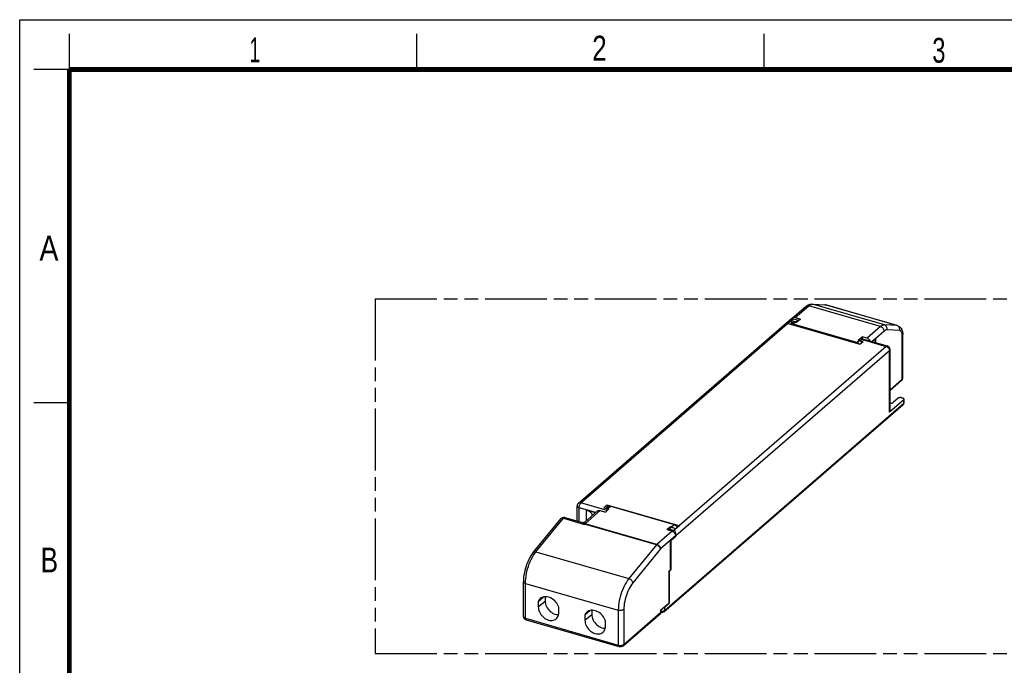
# Model space of a CAD drawing. Header units: millimetres. Extents: x 0 to 210, y 0 to 297.
# Tile 3 of 4: x 0 to 139, y 206 to 297. Entities that reach past the tile are written whole.
import ezdxf

# ---------------------------------------------------------------- set-up
doc = ezdxf.new("R2010")
doc.units = ezdxf.units.MM
doc.header["$LTSCALE"] = 19.36
doc.linetypes.add('PHANTOM', pattern=[0.8, 0.45, -0.05, 0.1, -0.05, 0.1, -0.05])
doc.layers.get('0').update_dxf_attribs({"linetype": 'CONTINUOUS'})
doc.layers.add('DEFAULT_3', color=7, linetype='PHANTOM')
doc.styles.add('TEXTSTYLE_2', font='txt', dxfattribs={"width": 0.75})

msp = doc.modelspace()

# ---------------------------------------------------------------- linework, layer by layer
at = {"color": 2, "linetype": 'Continuous'}
for p, q in [((0, 0), (0, 297)), ((0, 297), (210, 297)), ((7, 290), (7, 295)), ((56, 290), (56, 295)), ((105, 290), (105, 295)), ((7, 290), (2, 290)), ((7, 243), (2, 243))]:
    msp.add_line(p, q, dxfattribs=at)
at = {"color": 9, "linetype": 'Continuous'}
for p, q in [((111.63153, 256.88086), (111.71819, 256.8983)), ((111.71819, 256.8983), (111.80185, 256.90111)), ((111.80185, 256.90111), (113.59365, 256.8027)), ((121.93782, 253.97511), (111.80185, 256.90111)), ((109.36666, 255.0233), (111.26666, 256.66874)), ((121.40262, 253.74274), (111.26666, 256.66874)), ((113.59365, 256.8027), (113.67462, 256.78908)), ((123.72962, 253.8767), (113.59365, 256.8027)), ((79.13393, 228.92208), (108.98293, 254.77207)), ((109.01584, 254.76257), (108.98293, 254.77207)), ((109.40802, 254.37512), (109.08502, 254.09539)), ((118.03626, 251.51139), (109.08502, 254.09539)), ((109.53965, 254.33712), (109.40802, 254.37512)), ((117.99826, 251.41266), (109.04702, 253.99666)), ((121.40262, 253.74274), (119.50262, 252.0973)), ((121.89625, 253.10661), (120.71825, 252.08643)), ((123.72962, 253.8767), (121.93782, 253.97511)), ((124.08945, 253.18248), (122.29765, 253.28089)), ((123.81058, 253.86308), (123.72962, 253.8767)), ((118.03626, 251.51139), (118.35926, 251.79112)), ((118.35926, 251.79112), (118.22762, 251.82912)), ((118.43648, 251.76275), (118.35926, 251.79112)), ((118.49362, 252.02657), (122.17943, 250.96257)), ((124.44225, 246.32736), (124.44225, 252.47102)), ((122.19333, 250.93662), (92.34433, 225.08662)), ((122.65406, 250.34289), (92.53906, 224.26253)), ((122.65406, 241.68783), (122.65406, 250.34289)), ((122.73043, 244.84488), (124.44225, 246.32736)), ((124.64906, 242.95483), (124.64906, 243.41555)), ((90.92406, 213.74812), (124.64906, 242.95483)), ((124.58163, 242.77471), (124.56874, 242.76257)), ((78.88184, 226.265), (78.88184, 228.20503)), ((81.22354, 227.52904), (78.88184, 228.20503)), ((82.83364, 227.83212), (79.14784, 228.89612)), ((81.85755, 227.81771), (79.7205, 225.96697)), ((79.86911, 227.88713), (79.86911, 226.35607)), ((83.34292, 228.42008), (82.96292, 228.09099)), ((72.80234, 221.99932), (76.67244, 226.7269)), ((76.67244, 226.7269), (79.63425, 225.8719)), ((79.60054, 225.90705), (79.61174, 225.89553)), ((79.61174, 225.89553), (79.62298, 225.88382)), ((79.62298, 225.88382), (79.63425, 225.8719)), ((79.6326, 225.91529), (79.63425, 225.8719)), ((79.6632, 225.90726), (79.63425, 225.8719)), ((89.79916, 222.98126), (79.6632, 225.90726)), ((89.85647, 223.04097), (79.7205, 225.96697)), ((91.91415, 225.50699), (92.29415, 225.83608)), ((92.31143, 225.09612), (92.34433, 225.08662)), ((91.99352, 224.89171), (89.85647, 223.04097)), ((91.78415, 223.64676), (90.3501, 222.40484)), ((92.48537, 224.27803), (92.53906, 224.26253)), ((89.79916, 222.98126), (85.90011, 218.21832)), ((90.3501, 222.40484), (86.45105, 217.6419)), ((72.80234, 221.99932), (85.90011, 218.21832)), ((71.31475, 212.62959), (71.31475, 217.55182)), ((71.31475, 217.55182), (84.41252, 213.77082)), ((73.12474, 214.24618), (74.07474, 215.0689)), ((85.19115, 213.87514), (85.19115, 208.95291)), ((90.92406, 214.20885), (90.92406, 213.74812)), ((71.31475, 212.62959), (84.41252, 208.84859)), ((79.70653, 212.34618), (80.65653, 213.1689)), ((84.41252, 213.77082), (84.41252, 208.84859)), ((85.19115, 208.95291), (90.41615, 213.47789)), ((90.41615, 213.47789), (90.41615, 213.80698)), ((90.46706, 213.57289), (90.46654, 213.56295))]:
    msp.add_line(p, q, dxfattribs=at)
at = {"color": 7, "linetype": 'Continuous'}
for p, q in [((111.69931, 256.91853), (113.49111, 256.82012)), ((108.9935, 254.96054), (110.8935, 256.60599)), ((113.49111, 256.82012), (113.52233, 256.81782)), ((113.64474, 256.79709), (113.67462, 256.78908)), ((123.81058, 253.86308), (113.67462, 256.78908)), ((78.78565, 228.86351), (108.83573, 254.88764)), ((108.80684, 254.58157), (108.35084, 254.18666)), ((108.35084, 254.18666), (118.4868, 251.26066)), ((109.03487, 254.31236), (108.755, 254.06999)), ((108.80684, 254.58157), (108.80684, 254.11488)), ((109.46502, 254.39157), (108.80684, 254.58157)), ((109.09638, 254.83232), (108.87492, 254.89625)), ((109.01584, 254.76257), (109.12984, 254.8613)), ((109.12984, 254.8613), (109.78802, 254.6713)), ((109.4291, 254.38232), (109.35451, 254.39823)), ((109.36666, 255.0233), (110.09065, 254.8143)), ((109.55116, 254.34708), (109.4291, 254.38232)), ((109.78802, 254.6713), (109.46502, 254.39157)), ((109.46502, 254.39157), (109.46502, 254.37195)), ((110.09065, 254.8143), (109.53965, 254.33712)), ((109.78802, 254.6713), (109.78802, 254.55221)), ((118.22762, 251.82912), (118.77862, 252.3063)), ((118.38034, 251.79832), (118.2487, 251.83632)), ((118.49362, 252.02657), (118.28462, 251.84557)), ((118.28462, 251.84557), (118.28462, 251.82595)), ((118.9428, 251.65557), (118.28462, 251.84557)), ((118.4868, 251.26066), (118.9428, 251.65557)), ((118.64117, 252.07697), (122.32698, 251.01297)), ((118.77862, 252.3063), (118.77862, 252.0373)), ((119.50262, 252.0973), (118.77862, 252.3063)), ((120.71825, 252.08643), (120.19079, 251.62964)), ((120.68975, 252.06175), (120.73148, 252.04971)), ((120.71825, 252.08643), (120.71825, 252.04971)), ((120.73148, 251.47355), (120.73148, 252.04971)), ((124.51862, 246.46986), (124.51862, 252.61352)), ((122.73043, 241.83033), (122.73043, 250.48539)), ((122.73043, 244.72218), (124.36193, 246.13511)), ((124.64906, 243.41555), (122.65406, 241.68783)), ((123.85924, 243.64355), (123.21324, 243.0841)), ((124.37833, 243.7131), (124.50997, 243.6751)), ((124.69997, 243.04983), (124.69997, 243.51055)), ((90.84374, 213.55587), (124.56874, 242.76257)), ((78.59684, 226.34727), (78.59684, 228.45185)), ((81.4844, 227.75496), (79.67224, 226.18558)), ((81.19504, 227.50436), (79.86911, 227.88713)), ((81.85755, 227.81771), (82.58155, 227.60871)), ((82.84046, 228.59803), (82.38446, 228.20312)), ((82.38446, 228.20312), (83.04264, 228.01312)), ((82.58155, 227.60871), (83.09455, 228.05299)), ((82.96976, 228.35732), (82.6899, 228.11495)), ((83.04264, 228.01312), (82.83364, 227.83212)), ((82.84046, 228.59803), (82.84046, 228.24534)), ((92.97643, 225.67203), (82.84046, 228.59803)), ((83.09455, 228.05299), (82.96292, 228.09099)), ((83.34292, 228.42008), (92.29415, 225.83608)), ((72.41859, 221.92646), (76.28869, 226.65404)), ((76.88784, 226.84061), (79.3782, 226.12171)), ((91.78252, 225.54499), (91.26952, 225.10071)), ((91.99352, 224.89171), (91.26952, 225.10071)), ((91.53925, 225.1874), (91.86225, 225.46712)), ((92.19743, 224.9974), (91.53925, 225.1874)), ((91.53925, 225.1874), (91.53925, 225.02285)), ((91.91415, 225.50699), (91.78252, 225.54499)), ((91.78252, 225.54499), (91.78252, 225.39808)), ((91.86225, 225.46712), (92.52043, 225.27712)), ((92.31143, 225.09612), (92.19743, 224.9974)), ((92.19743, 224.9974), (92.19743, 224.95294)), ((92.52043, 225.27712), (92.97643, 225.67203)), ((91.79806, 223.5879), (91.76954, 223.59614)), ((92.48715, 224.25558), (91.78415, 223.64676)), ((91.78415, 219.46733), (91.78415, 223.64676)), ((91.79806, 223.5879), (92.53906, 224.22963)), ((91.79806, 223.5879), (91.79806, 219.44137)), ((92.53906, 224.22963), (92.47765, 224.24735)), ((92.53906, 224.26253), (92.53906, 224.22963)), ((91.53715, 219.25342), (91.78415, 219.46733)), ((91.58906, 219.26037), (91.79806, 219.44137)), ((91.79806, 219.44137), (91.76515, 219.45087)), ((91.53715, 219.25342), (91.53715, 214.7778)), ((91.58906, 219.26037), (91.55615, 219.26987)), ((91.58906, 219.26037), (91.58906, 214.78475)), ((71.02975, 212.87641), (71.02975, 217.79864)), ((73.12474, 215.02028), (73.82461, 215.62639)), ((74.07474, 215.6641), (74.07474, 215.0689)), ((73.12474, 215.02028), (73.12474, 214.24618)), ((76.02073, 213.41018), (76.02073, 214.18428)), ((90.41615, 213.80698), (91.53715, 214.7778)), ((90.46706, 213.57289), (90.46706, 213.85107)), ((90.92406, 214.20885), (91.58906, 214.78475)), ((91.58906, 214.78475), (91.53715, 214.79974)), ((71.39935, 212.42905), (84.49712, 208.64805)), ((79.70653, 213.12028), (80.4064, 213.72639)), ((79.70653, 213.12028), (79.70653, 212.34618)), ((80.65653, 213.7641), (80.65653, 213.1689)), ((85.11083, 208.76066), (90.33583, 213.28564)), ((90.46092, 213.50483), (90.44257, 213.43869)), ((90.46706, 213.57289), (90.46092, 213.50483)), ((82.60252, 211.51018), (82.60252, 212.28428))]:
    msp.add_line(p, q, dxfattribs=at)
at = {"color": 7, "linetype": 'Continuous', "const_width": 0.7}
for points in [[(7, 7), (7, 290)], [(7, 290), (203, 290)]]:
    msp.add_lwpolyline(points, dxfattribs=at)
at = {"color": 7, "linetype": 'Continuous'}
for points in [[(110.8935, 256.60599), (111.02826, 256.71076), (111.16392, 256.79338), (111.30033, 256.85486), (111.43624, 256.89568), (111.56964, 256.91651), (111.69931, 256.91853)], [(113.52233, 256.81782), (113.55333, 256.81435), (113.58406, 256.80974), (113.61454, 256.80399), (113.64474, 256.79709)], [(108.83576, 254.88762), (108.85072, 254.89631), (108.86783, 254.89774), (108.87496, 254.89624)], [(108.87496, 254.89624), (108.88693, 254.89132), (108.90809, 254.87637), (108.93113, 254.85213), (108.95586, 254.81764), (108.98293, 254.77207)], [(108.99356, 254.96048), (108.9673, 254.9351), (108.92692, 254.88066)], [(109.36666, 255.0233), (109.28852, 255.03952), (109.21412, 255.04317), (109.1426, 255.03407), (109.07651, 255.01278), (109.01768, 254.97937), (108.99356, 254.96048)], [(109.35451, 254.39823), (109.28162, 254.4027), (109.21185, 254.39586), (109.14658, 254.37807), (109.0872, 254.34994), (109.03487, 254.31236)], [(123.81058, 253.86308), (123.92577, 253.82024), (124.03633, 253.75887), (124.13961, 253.67904), (124.23359, 253.58085), (124.31692, 253.46368), (124.38727, 253.32861), (124.44356, 253.17558), (124.48473, 253.00508), (124.50996, 252.81815), (124.51862, 252.61352)], [(118.22762, 251.82912), (118.23776, 251.83539), (118.24662, 251.83675), (118.24869, 251.83629)], [(118.38034, 251.79832), (118.45699, 251.77019), (118.53109, 251.73105), (118.60115, 251.68179), (118.66553, 251.62366), (118.72272, 251.55808), (118.76263, 251.49954)], [(118.49362, 252.02657), (118.52863, 252.05283), (118.56247, 252.07049), (118.5954, 252.0796), (118.62662, 252.08003), (118.64116, 252.07694)], [(119.942, 251.70146), (119.90198, 251.77853), (119.85159, 251.85189), (119.79277, 251.91926), (119.72667, 251.97871), (119.65516, 252.0291), (119.58076, 252.0684), (119.50262, 252.0973)], [(120.73148, 252.04971), (120.67948, 251.97729), (120.6409, 251.9034), (120.61564, 251.82769), (120.60397, 251.75114), (120.60317, 251.72475)], [(120.60317, 251.72475), (120.60617, 251.67438), (120.62204, 251.59803), (120.65163, 251.5227), (120.66989, 251.49133)], [(122.73043, 250.48539), (122.72706, 250.54563), (122.71685, 250.60589), (122.69973, 250.66514), (122.67572, 250.72266), (122.64481, 250.77779), (122.60759, 250.82916), (122.56436, 250.87621), (122.51742, 250.91683), (122.46945, 250.95001), (122.42124, 250.97663), (122.37372, 250.99732), (122.32698, 251.01297)], [(124.36193, 246.13511), (124.40886, 246.18178), (124.44797, 246.23348), (124.47854, 246.28874)], [(124.47854, 246.28874), (124.50064, 246.34707), (124.51412, 246.408), (124.51862, 246.46986)], [(122.73043, 242.8985), (122.8137, 242.91218), (122.89501, 242.93086), (122.97169, 242.95393), (123.04265, 242.98119), (123.10713, 243.01221), (123.16385, 243.04645), (123.21324, 243.0841)], [(124.37833, 243.7131), (124.33335, 243.72415), (124.28669, 243.73208), (124.23793, 243.73691), (124.18833, 243.73855), (124.13874, 243.73691), (124.08998, 243.73208), (124.04293, 243.72407), (123.99833, 243.7131), (123.95703, 243.69927), (123.91963, 243.6829), (123.88715, 243.66437), (123.85924, 243.64355)], [(124.69997, 243.51055), (124.69668, 243.53535), (124.68702, 243.55973), (124.67101, 243.58325), (124.64906, 243.60555), (124.62141, 243.6262), (124.58867, 243.6449), (124.55161, 243.66114), (124.50997, 243.6751)], [(124.64906, 243.41555), (124.67117, 243.43805), (124.68702, 243.46138), (124.69668, 243.48576), (124.69997, 243.51055)], [(124.67634, 242.91792), (124.68941, 242.96085), (124.69732, 243.00503), (124.69997, 243.04983)], [(122.7304, 241.83033), (122.72883, 241.80903), (122.72045, 241.77735), (122.7051, 241.74633), (122.68299, 241.71655), (122.65406, 241.68783)], [(124.56873, 242.76257), (124.57672, 242.76968), (124.60826, 242.80226), (124.63552, 242.8381), (124.65832, 242.87686), (124.67634, 242.91792)], [(78.78565, 228.86351), (78.74367, 228.82308), (78.70613, 228.77835), (78.67371, 228.73011), (78.64662, 228.67872), (78.62514, 228.62466), (78.60955, 228.56848), (78.60003, 228.51058), (78.59684, 228.45185)], [(80.72409, 227.14667), (80.7211, 227.19704), (80.70522, 227.27339), (80.67563, 227.34872), (80.63273, 227.42243), (80.57669, 227.49391), (80.50813, 227.56261), (80.42744, 227.62794), (80.33541, 227.68941), (80.23267, 227.74648), (80.12014, 227.79875), (79.99909, 227.84556), (79.86911, 227.88713)], [(81.48446, 227.7549), (81.50858, 227.77379), (81.5674, 227.8072), (81.6335, 227.82849), (81.70501, 227.83759), (81.77942, 227.83394), (81.85755, 227.81771)], [(82.96292, 228.09099), (82.88478, 228.10721), (82.81037, 228.11086), (82.73886, 228.10176), (82.73731, 228.10126)], [(82.83364, 227.83212), (82.79863, 227.79775), (82.79563, 227.79411)], [(82.96982, 228.35726), (82.99394, 228.37615), (83.05277, 228.40956), (83.11886, 228.43085), (83.19037, 228.43995), (83.26478, 228.4363), (83.34292, 228.42008)], [(76.28814, 226.65337), (76.31749, 226.6866), (76.38608, 226.74772), (76.46378, 226.79712), (76.54889, 226.83352), (76.6395, 226.85579), (76.73326, 226.86297), (76.82782, 226.85448), (76.88801, 226.84057)], [(80.71899, 227.0921), (80.72329, 227.12029), (80.72409, 227.14667)], [(79.67224, 226.18558), (79.63414, 226.15753), (79.58297, 226.13182), (79.51853, 226.11395), (79.45078, 226.10983), (79.39122, 226.11826), (79.37875, 226.12155)], [(92.13976, 225.38701), (92.13821, 225.3884), (92.0667, 225.43879), (91.99229, 225.47809), (91.91415, 225.50699)], [(92.136, 224.82883), (92.14658, 224.85423), (92.17096, 224.90497), (92.19743, 224.95294)], [(92.19743, 224.95294), (92.22479, 224.99596), (92.25291, 225.03417), (92.28179, 225.06755), (92.31143, 225.09612)], [(92.29415, 225.83608), (92.37229, 225.80718), (92.4467, 225.76788), (92.51821, 225.71749), (92.58431, 225.65804), (92.64313, 225.59067), (92.69351, 225.51731), (92.72585, 225.45503)], [(92.53906, 224.26253), (92.53829, 224.30784), (92.53548, 224.3572), (92.53084, 224.41019), (92.52422, 224.46662), (92.51546, 224.52622), (92.50463, 224.58834), (92.49161, 224.65235), (92.47654, 224.71746), (92.45943, 224.78269), (92.44033, 224.84762), (92.41918, 224.91144), (92.39614, 224.97335), (92.3714, 225.03235), (92.34433, 225.08662)], [(91.99352, 224.89171), (92.07165, 224.86282), (92.14606, 224.82352), (92.21757, 224.77313), (92.28367, 224.71368), (92.34249, 224.64631), (92.39287, 224.57295), (92.43325, 224.4952), (92.46299, 224.4151), (92.48081, 224.33555), (92.48715, 224.25558)], [(72.41859, 221.92646), (72.24198, 221.69464), (72.07555, 221.44448), (71.92, 221.17909), (71.77531, 220.90014), (71.64179, 220.60952), (71.5199, 220.30926), (71.41013, 220.00127), (71.31304, 219.6876), (71.22921, 219.37029), (71.15922, 219.05135), (71.10365, 218.73288), (71.0631, 218.41668), (71.03821, 218.10435), (71.02975, 217.79864)], [(73.40362, 215.40852), (73.29752, 215.30197), (73.20181, 215.17021), (73.12474, 215.02028)], [(76.02073, 214.18428), (75.94366, 214.37871), (75.84796, 214.56572), (75.73272, 214.74661), (75.60067, 214.91752), (75.45338, 215.07571), (75.29332, 215.21914), (75.12258, 215.34537), (74.94387, 215.45294), (74.75966, 215.53984), (74.57274, 215.60526), (74.38581, 215.64776), (74.2016, 215.66721), (74.02289, 215.66282), (73.85215, 215.63517), (73.69209, 215.58415), (73.5448, 215.511), (73.40362, 215.40852)], [(73.12474, 214.24618), (73.13557, 214.06727), (73.16682, 213.8875), (73.21894, 213.70556), (73.2906, 213.52538), (73.38115, 213.34967), (73.4889, 213.18086), (73.61261, 213.02159), (73.75018, 212.87395), (73.89987, 212.74038), (74.05927, 212.6225), (74.22624, 212.5224), (74.3982, 212.44112), (74.57274, 212.3803), (74.74727, 212.34036), (74.91924, 212.32234), (75.0862, 212.32605), (75.2456, 212.3519), (75.39529, 212.39905), (75.53286, 212.46726), (75.66731, 212.56427)], [(74.07474, 215.0689), (74.0875, 214.87464), (74.12408, 214.67989), (74.18511, 214.48298), (74.26874, 214.2889), (74.37409, 214.1011), (74.49885, 213.92258), (74.64135, 213.75669), (74.79874, 213.6059), (74.96867, 213.47322), (75.14797, 213.36043), (75.33376, 213.27001), (75.52274, 213.20291), (75.71172, 213.1609), (75.8975, 213.14406), (75.9928, 213.14899)], [(90.7898, 214.13057), (90.80221, 214.13534), (90.84826, 214.1575), (90.88878, 214.18196), (90.92406, 214.20885)], [(71.02975, 212.87641), (71.03543, 212.80692), (71.05283, 212.73768), (71.08191, 212.67117), (71.12278, 212.60859), (71.17583, 212.55111), (71.23993, 212.50127), (71.31454, 212.46025), (71.39935, 212.42905)], [(75.66731, 212.56427), (75.76432, 212.66171), (75.85487, 212.78514), (75.92653, 212.92395), (75.97865, 213.0758), (76.00991, 213.23752), (76.02073, 213.41018)], [(79.98541, 213.50852), (79.87931, 213.40197), (79.78361, 213.27021), (79.70653, 213.12028)], [(82.60252, 212.28428), (82.52545, 212.47871), (82.42975, 212.66572), (82.31452, 212.84661), (82.18246, 213.01752), (82.03517, 213.17571), (81.87512, 213.31914), (81.70438, 213.44537), (81.52566, 213.55294), (81.34145, 213.63984), (81.15453, 213.70526), (80.96761, 213.74776), (80.78339, 213.76721), (80.60468, 213.76282), (80.43394, 213.73517), (80.27388, 213.68415), (80.12659, 213.611), (79.98541, 213.50852)], [(80.65653, 213.1689), (80.66929, 212.97464), (80.70587, 212.77989), (80.7669, 212.58298), (80.85053, 212.3889), (80.95588, 212.2011), (81.08064, 212.02258), (81.22314, 211.85669), (81.38053, 211.7059), (81.55047, 211.57322), (81.72976, 211.46043), (81.91555, 211.37001), (82.10453, 211.30291), (82.29351, 211.2609), (82.4793, 211.24406), (82.57459, 211.24899)], [(90.44257, 213.43869), (90.4121, 213.37604), (90.37107, 213.32043), (90.33566, 213.28549)], [(90.84374, 213.55587), (90.79826, 213.52085), (90.74635, 213.48955), (90.68655, 213.46215), (90.6223, 213.44086), (90.55648, 213.42626), (90.48981, 213.41795), (90.43148, 213.41589)], [(79.70653, 212.34618), (79.71736, 212.16727), (79.74861, 211.9875), (79.80074, 211.80556), (79.87239, 211.62538), (79.96295, 211.44967), (80.07069, 211.28086), (80.19441, 211.12159), (80.33197, 210.97395), (80.48167, 210.84038), (80.64106, 210.7225), (80.80803, 210.6224), (80.97999, 210.54112), (81.15453, 210.4803), (81.32907, 210.44036), (81.50103, 210.42234), (81.66799, 210.42605), (81.82739, 210.4519), (81.97708, 210.49905), (82.11465, 210.56726), (82.24911, 210.66427)], [(82.24911, 210.66427), (82.34611, 210.76171), (82.43666, 210.88514), (82.50832, 211.02395), (82.56045, 211.1758), (82.5917, 211.33752), (82.60252, 211.51018)], [(85.11083, 208.76066), (85.05243, 208.71709), (84.98565, 208.68059), (84.90832, 208.65115), (84.82591, 208.63145), (84.74348, 208.6218), (84.66056, 208.62131), (84.57883, 208.62982), (84.49712, 208.64805)]]:
    msp.add_lwpolyline(points, dxfattribs=at)
at = {"color": 9, "linetype": 'Continuous'}
for points in [[(111.26666, 256.66874), (111.35941, 256.74252), (111.45154, 256.80272), (111.54245, 256.84893), (111.63153, 256.88086)], [(111.69931, 256.91853), (111.72299, 256.91661), (111.80185, 256.90111)], [(110.8935, 256.60599), (110.9176, 256.62492), (110.97651, 256.65823), (111.04255, 256.67963), (111.11412, 256.68862), (111.18944, 256.68496), (111.26666, 256.66874)], [(113.49111, 256.82012), (113.51479, 256.8182), (113.59365, 256.8027)], [(109.08502, 254.09539), (109.0078, 254.1116), (108.93248, 254.11526), (108.86091, 254.10628), (108.79487, 254.08487), (108.76397, 254.0674)], [(109.40802, 254.37512), (109.3308, 254.39133), (109.25548, 254.39499), (109.18391, 254.38601), (109.11787, 254.3646), (109.05897, 254.3313), (109.03487, 254.31236)], [(109.04702, 253.99666), (109.04831, 254.01482), (109.05211, 254.03398), (109.05815, 254.05284), (109.06602, 254.07012), (109.07518, 254.08463), (109.08502, 254.09539)], [(109.40802, 254.37512), (109.41785, 254.38139), (109.42702, 254.38275)], [(109.04702, 253.99666), (108.97994, 254.01073), (108.9562, 254.01191)], [(121.93782, 253.97511), (121.85415, 253.9723), (121.76749, 253.95486), (121.67841, 253.92293), (121.5875, 253.87672), (121.49537, 253.81652), (121.40262, 253.74274)], [(121.89625, 253.10661), (121.89018, 253.18559), (121.87209, 253.26613), (121.84245, 253.34625), (121.80198, 253.42398), (121.75167, 253.4974), (121.69277, 253.56471), (121.62672, 253.62425), (121.55516, 253.67455), (121.47984, 253.71437), (121.40262, 253.74274)], [(122.29765, 253.28089), (122.23503, 253.27883), (122.1703, 253.26581), (122.10309, 253.24166), (122.03451, 253.20686), (121.96569, 253.1619), (121.89625, 253.10661)], [(122.29765, 253.28089), (122.3125, 253.36895), (122.31484, 253.45835), (122.30459, 253.5469), (122.28202, 253.6324), (122.24768, 253.71275), (122.20241, 253.78598), (122.14734, 253.85029), (122.08381, 253.90408), (122.01339, 253.94603), (121.93782, 253.97511)], [(124.08945, 253.18248), (124.1043, 253.27054), (124.10664, 253.35995), (124.09639, 253.44849), (124.07382, 253.53399), (124.03948, 253.61434), (123.99421, 253.68757), (123.93914, 253.75188), (123.87561, 253.80567), (123.80519, 253.84762), (123.72962, 253.8767)], [(124.44225, 252.47102), (124.436, 252.62221), (124.41809, 252.75777), (124.38819, 252.87873), (124.34727, 252.98199), (124.29577, 253.06509), (124.23495, 253.12709), (124.16635, 253.16599), (124.08945, 253.18248)], [(117.99826, 251.41266), (117.99955, 251.43082), (118.00335, 251.44998), (118.00939, 251.46884), (118.01726, 251.48612), (118.02642, 251.50063), (118.03626, 251.51139)], [(118.08908, 251.37548), (118.06534, 251.38801), (117.99826, 251.41266)], [(118.35731, 251.29804), (118.32641, 251.33335), (118.26036, 251.39289), (118.1888, 251.44319), (118.11348, 251.48302), (118.03626, 251.51139)], [(118.35926, 251.79112), (118.36909, 251.79739), (118.37826, 251.79875), (118.38034, 251.79832)], [(118.74842, 251.48723), (118.70831, 251.54577), (118.64941, 251.61308), (118.58336, 251.67262), (118.5118, 251.72292), (118.43648, 251.76275)], [(124.44225, 252.47102), (124.48076, 252.51139), (124.50616, 252.55427), (124.51784, 252.59861), (124.51862, 252.61352)], [(122.32698, 251.01297), (122.31243, 251.01603), (122.28122, 251.01566), (122.24827, 251.00649), (122.21415, 250.9887), (122.17943, 250.96257)], [(122.19333, 250.93662), (122.19643, 250.94006), (122.19809, 250.94362), (122.19832, 250.94735), (122.19713, 250.95103), (122.19447, 250.95452), (122.19055, 250.9577), (122.18555, 250.96036), (122.17943, 250.96257)], [(122.19333, 250.93662), (122.25347, 250.91531), (122.31258, 250.88649), (122.36965, 250.85065), (122.4237, 250.80839), (122.47381, 250.76044), (122.51912, 250.70763), (122.55885, 250.65085), (122.59233, 250.59107), (122.61899, 250.52933), (122.63836, 250.46667), (122.65012, 250.40416), (122.65406, 250.34289)], [(122.65406, 250.34289), (122.68287, 250.37142), (122.7051, 250.40138), (122.72049, 250.4324), (122.72883, 250.46409), (122.73043, 250.48539)], [(124.40638, 246.18831), (124.3794, 246.15207), (124.36193, 246.13511)], [(124.44225, 246.32736), (124.4382, 246.27705), (124.42615, 246.23032), (124.40638, 246.18831)], [(124.44225, 246.32736), (124.48076, 246.36773), (124.50616, 246.41061), (124.51784, 246.45495), (124.51862, 246.46986)], [(124.64906, 242.95483), (124.67104, 242.97712), (124.68702, 243.00065), (124.69672, 243.02503), (124.69997, 243.04983)], [(124.64906, 242.95483), (124.64632, 242.91327), (124.6381, 242.87378), (124.62444, 242.83704), (124.60551, 242.80379), (124.58189, 242.77503)], [(78.59684, 228.45185), (78.59724, 228.4412), (78.60321, 228.40937), (78.61626, 228.37809), (78.63624, 228.34773), (78.66289, 228.31868), (78.69588, 228.29131), (78.7348, 228.26595), (78.77914, 228.24293), (78.82836, 228.22254), (78.88184, 228.20503)], [(79.13393, 228.92208), (79.07379, 228.9355), (79.01469, 228.9408), (78.95762, 228.9379), (78.90357, 228.92685), (78.85346, 228.90784), (78.80815, 228.88118), (78.78565, 228.86351)], [(78.88184, 228.20503), (78.88411, 228.26714), (78.8909, 228.33213), (78.90209, 228.39888), (78.91748, 228.46626), (78.93681, 228.53311), (78.95975, 228.59829), (78.98591, 228.66068), (79.01484, 228.71922), (79.04605, 228.7729), (79.07899, 228.8208), (79.11312, 228.86211), (79.14784, 228.89612)], [(79.13393, 228.92208), (79.13083, 228.91863), (79.12917, 228.91508), (79.12894, 228.91135), (79.13013, 228.90766), (79.13279, 228.90417), (79.13672, 228.901), (79.14171, 228.89834), (79.14784, 228.89612)], [(76.33712, 226.69849), (76.29386, 226.66013), (76.28869, 226.65404)], [(76.67244, 226.7269), (76.59495, 226.744), (76.52087, 226.7497), (76.45207, 226.74386), (76.3903, 226.72665), (76.33712, 226.69849)], [(76.87616, 226.84329), (76.83846, 226.84344), (76.79829, 226.83148), (76.7566, 226.80767), (76.71434, 226.77255), (76.67244, 226.7269)], [(79.37873, 226.12156), (79.38455, 226.11981), (79.40289, 226.11356), (79.4204, 226.10659), (79.43713, 226.09905), (79.45305, 226.09107), (79.46818, 226.08275), (79.48253, 226.07418), (79.49608, 226.06541), (79.50884, 226.0565), (79.52077, 226.04749), (79.53178, 226.03849), (79.54195, 226.02927), (79.55159, 226.01962), (79.55985, 226.00938), (79.56588, 225.99816), (79.56995, 225.98585)], [(79.56995, 225.98585), (79.57023, 225.98005), (79.57076, 225.97424), (79.57153, 225.96845), (79.57255, 225.96271), (79.57381, 225.95704), (79.57531, 225.95148), (79.57702, 225.94608), (79.57899, 225.94078), (79.5812, 225.93557), (79.58378, 225.93033), (79.58677, 225.92493), (79.59043, 225.9193), (79.59505, 225.91333), (79.60054, 225.90705)], [(79.56995, 225.98585), (79.58118, 225.98477), (79.59241, 225.98399), (79.60363, 225.98352), (79.61483, 225.98336), (79.62599, 225.9835), (79.63712, 225.98395)], [(79.60054, 225.90705), (79.6059, 225.90826), (79.61126, 225.90954), (79.61661, 225.91088), (79.62195, 225.91229), (79.62728, 225.91376), (79.6326, 225.91529)], [(79.63712, 225.98395), (79.63514, 225.9788), (79.63339, 225.97365), (79.63188, 225.96852), (79.63061, 225.96344), (79.62958, 225.95843), (79.62878, 225.95353), (79.62823, 225.94878), (79.62791, 225.94415), (79.62781, 225.9396), (79.62797, 225.93506), (79.6284, 225.9304), (79.62924, 225.92559), (79.63066, 225.92055), (79.6326, 225.91529)], [(79.6632, 225.90726), (79.65552, 225.90943), (79.64786, 225.91149), (79.64022, 225.91344), (79.6326, 225.91529)], [(79.67237, 226.17495), (79.67213, 226.15982), (79.67188, 226.15083), (79.67156, 226.14119), (79.67111, 226.13104), (79.67055, 226.12052), (79.66985, 226.10971), (79.66899, 226.09869), (79.66792, 226.08751), (79.66664, 226.07621), (79.66507, 226.06479), (79.66319, 226.0534), (79.66076, 226.04165), (79.65785, 226.02938), (79.65344, 226.01599), (79.64641, 226.00075), (79.63712, 225.98395)], [(79.63712, 225.98395), (79.65784, 225.98107), (79.67866, 225.97728), (79.69957, 225.97257), (79.7205, 225.96697)], [(79.7205, 225.96697), (79.71089, 225.95837), (79.70129, 225.94921), (79.6917, 225.93951), (79.68215, 225.92927), (79.67265, 225.91852), (79.6632, 225.90726)], [(79.67223, 226.18557), (79.67236, 226.18426), (79.67237, 226.17495)], [(89.79916, 222.98126), (89.80858, 222.99249), (89.81807, 223.00323), (89.82763, 223.01347), (89.83723, 223.02319), (89.84684, 223.03236), (89.85647, 223.04097)], [(90.3501, 222.40484), (90.33506, 222.47447), (90.30823, 222.5459), (90.27028, 222.61737), (90.22214, 222.68711), (90.165, 222.75341), (90.10025, 222.81463), (90.02951, 222.86927), (89.9545, 222.91599), (89.87709, 222.95363), (89.79916, 222.98126)], [(89.85647, 223.04097), (89.93357, 223.01266), (90.00886, 222.97287), (90.08047, 222.92256), (90.14659, 222.86297), (90.20554, 222.7956), (90.25588, 222.72211), (90.29638, 222.6443), (90.32601, 222.56413), (90.34405, 222.48366), (90.3501, 222.40484)], [(71.31475, 217.55182), (71.32363, 217.87423), (71.35021, 218.20895), (71.39422, 218.5528), (71.45524, 218.90248), (71.5327, 219.25466), (71.62585, 219.60597), (71.7338, 219.95308), (71.85553, 220.29265), (71.98986, 220.62146), (72.13553, 220.93635), (72.29114, 221.23434), (72.45519, 221.51256), (72.62614, 221.76837), (72.80234, 221.99932)], [(72.41859, 221.92646), (72.42661, 221.93574), (72.47007, 221.97299), (72.52313, 222.00021), (72.58448, 222.01672), (72.6526, 222.02212), (72.72582, 222.01627), (72.80234, 221.99932)], [(85.90011, 218.21832), (85.72391, 217.98737), (85.55296, 217.73156), (85.3889, 217.45334), (85.2333, 217.15535), (85.08763, 216.84046), (84.9533, 216.51165), (84.83157, 216.17208), (84.72362, 215.82497), (84.63047, 215.47366), (84.55301, 215.12148), (84.49199, 214.7718), (84.44798, 214.42795), (84.4214, 214.09323), (84.41252, 213.77082)], [(86.45105, 217.6419), (86.43601, 217.71154), (86.40918, 217.78296), (86.37123, 217.85443), (86.32309, 217.92417), (86.26595, 217.99047), (86.2012, 218.05169), (86.13046, 218.10633), (86.05546, 218.15305), (85.97804, 218.19069), (85.90011, 218.21832)], [(71.02975, 217.79864), (71.03287, 217.76885), (71.04917, 217.72488), (71.07903, 217.68272), (71.12171, 217.64342), (71.17616, 217.60794), (71.24104, 217.57715), (71.31475, 217.55182)], [(86.45105, 217.6419), (86.30127, 217.44545), (86.15724, 217.22997), (86.0183, 216.99426), (85.88642, 216.74187), (85.76304, 216.47506), (85.64919, 216.19655), (85.54611, 215.90884), (85.45461, 215.61479), (85.37575, 215.31715), (85.31009, 215.01879), (85.25846, 214.72254), (85.22114, 214.43128), (85.19878, 214.14929), (85.19115, 213.87514)], [(85.19115, 213.87514), (85.14049, 213.83828), (85.07892, 213.80584), (85.00796, 213.77862), (84.92936, 213.75728), (84.84504, 213.74235), (84.7571, 213.7342), (84.66768, 213.73303), (84.57901, 213.73887), (84.49325, 213.75157), (84.41252, 213.77082)], [(71.02975, 212.87641), (71.03287, 212.84662), (71.04917, 212.80265), (71.07903, 212.76049), (71.12171, 212.72119), (71.17616, 212.68571), (71.24104, 212.65492), (71.31475, 212.62959)], [(71.31475, 212.62959), (71.31709, 212.58014), (71.32405, 212.53595), (71.33546, 212.49812), (71.35103, 212.46759), (71.3704, 212.44509), (71.39307, 212.43118), (71.39935, 212.42905)], [(90.41615, 213.47789), (90.41227, 213.42862), (90.40059, 213.38239), (90.38119, 213.34037), (90.35486, 213.30444)], [(90.46654, 213.56295), (90.45876, 213.53339), (90.44182, 213.5048), (90.41615, 213.47789)], [(90.46706, 213.60654), (90.51538, 213.6088), (90.57795, 213.61533), (90.63867, 213.62532), (90.69677, 213.63865), (90.75152, 213.65514), (90.80223, 213.6746), (90.84826, 213.69677), (90.88905, 213.72138), (90.92406, 213.74812)], [(90.92406, 213.74812), (90.92124, 213.70598), (90.91285, 213.66618), (90.89901, 213.62941), (90.87997, 213.5963), (90.85605, 213.56741), (90.84374, 213.55587)], [(84.41252, 208.84859), (84.49325, 208.82934), (84.57901, 208.81664), (84.66768, 208.8108), (84.7571, 208.81197), (84.84504, 208.82012), (84.92936, 208.83505), (85.00796, 208.85639), (85.07892, 208.88362), (85.14049, 208.91606), (85.19115, 208.95291)], [(84.41252, 208.84859), (84.41486, 208.79914), (84.42182, 208.75495), (84.43322, 208.71712), (84.4488, 208.68659), (84.46817, 208.66409), (84.49084, 208.65018), (84.49712, 208.64805)], [(85.19115, 208.95291), (85.1871, 208.9026), (85.17504, 208.85587), (85.15528, 208.81386), (85.1283, 208.77762), (85.11083, 208.76066)]]:
    msp.add_lwpolyline(points, dxfattribs=at)
at = {"layer": 'DEFAULT_3', "color": 91, "linetype": 'PHANTOM', "true_color": 0x80ff80}
for p, q in [((50.12864, 257.68), (50.12864, 207.68)), ((50.12864, 257.68), (150.12864, 257.68)), ((50.12864, 207.68), (150.12864, 207.68))]:
    msp.add_line(p, q, dxfattribs=at)

# ---------------------------------------------------------------- texts
at = {"color": 5, "linetype": 'Continuous', "style": 'TEXTSTYLE_2'}
for s, width, p in [('1', 0.571429, (32.41397, 291.00048)), ('2', 0.785714, (80.73138, 291.23958)), ('3', 0.714286, (128.68391, 290.94286)), ('A', 0.857143, (2.78732, 263.04806)), ('B', 0.785714, (2.95865, 219.09946))]:
    msp.add_text(s, height=3.5, dxfattribs=dict(at, width=width)).set_placement(p)

doc.saveas('drawing.dxf')
